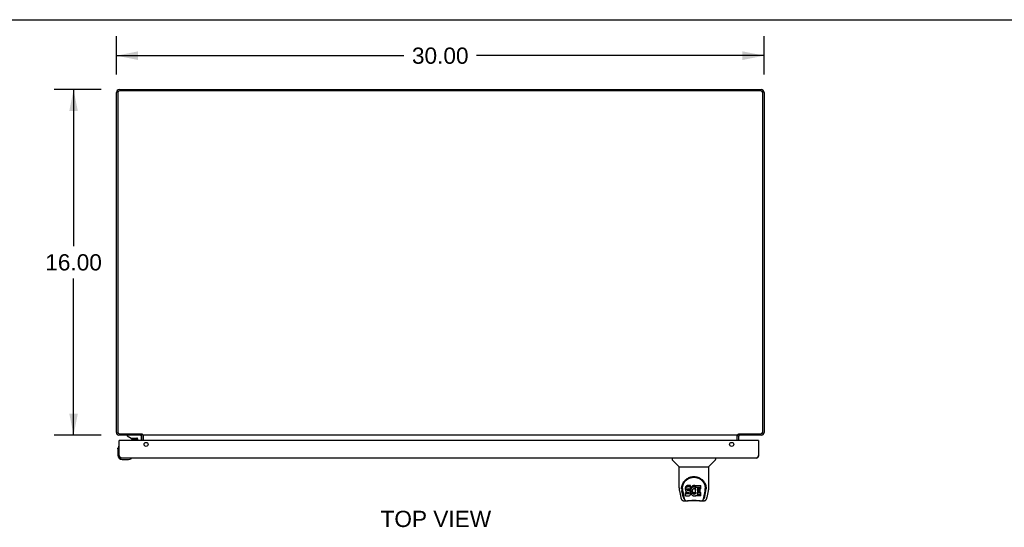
# Model space of a CAD drawing. Header units: inches. Extents: x 0 to 170, y 0 to 110.
# Tile 8 of 10: x 39 to 85, y 86 to 110. Entities that reach past the tile are written whole.
import ezdxf

# ---------------------------------------------------------------- set-up
doc = ezdxf.new("R2010")
doc.units = ezdxf.units.IN
doc.header["$LTSCALE"] = 9.35
doc.header["$MEASUREMENT"] = 0
doc.layers.get('0').update_dxf_attribs({"linetype": 'CONTINUOUS'})
doc.layers.add('02___PRT_ALL_AXES', color=7, linetype='CONTINUOUS')
doc.layers.add('DIMENSIONS', color=7, linetype='CONTINUOUS')
doc.styles.get("Standard").update_dxf_attribs({"font": 'arial.ttf'})
doc.dimstyles.new('DIMSTYLE_1', dxfattribs={"dimtxt": 0.75, "dimasz": 1, "dimexe": 0.09, "dimexo": 0.07, "dimgap": 0.0375, "dimtad": 0, "dimtih": 1, "dimtoh": 1, "dimzin": 4, "dimdsep": 46, "dimtxsty": 'Standard', "dimblk": '_FILLED', "dimblk1": '_FILLED', "dimblk2": '_FILLED', "dimcen": 0.09, "dimazin": 1, "dimtfac": 1, "dimtofl": 0, "dimtmove": 0, "dimatfit": 3, "dimldrblk": '_FILLED', "dimfxl": 0, "dimtolj": 1, "dimtzin": 4, "dimarcsym": 0})

# ---------------------------------------------------------------- blocks, each defined once
blk = doc.blocks.new('_FILLED')
at = {"color": 0, "linetype": 'ByBlock'}
blk.add_solid([(0, 0), (-1, 0.2), (-1, -0.2)], dxfattribs=at)
blk = doc.blocks.new('*D1')
at = {"layer": 'DIMENSIONS', "color": 2, "linetype": 'Continuous'}
for p, q in [((43.87, 107.466), (43.87, 109.235)), ((73.87, 107.466), (73.87, 109.235)), ((43.87, 108.335), (57.184, 108.335)), ((73.87, 108.335), (60.555, 108.335))]:
    blk.add_line(p, q, dxfattribs=at)
at = {"layer": 'DIMENSIONS', "color": 2, "linetype": 'Continuous', "rotation": 180}
blk.add_blockref('_FILLED', (43.87, 108.335), dxfattribs=at)
at = {"layer": 'DIMENSIONS', "color": 2, "linetype": 'Continuous'}
blk.add_blockref('_FILLED', (73.87, 108.335), dxfattribs=at)
at = {"layer": 'DIMENSIONS', "color": 2, "linetype": 'Continuous', "insert": (58.87, 108.71), "char_height": 0.75, "width": 2.62082, "attachment_point": 2, "line_spacing_factor": 0.9}
blk.add_mtext('30.00', dxfattribs=at)
blk = doc.blocks.new('*D3')
at = {"layer": 'DIMENSIONS', "color": 2, "linetype": 'Continuous'}
for p, q in [((43.17, 106.766), (40.984, 106.766)), ((41.884, 106.766), (41.884, 99.516)), ((41.884, 90.766), (41.884, 98.016)), ((43.17, 90.766), (40.984, 90.766))]:
    blk.add_line(p, q, dxfattribs=at)
for p, rotation in [((41.884, 106.766), 90), ((41.884, 90.766), 270)]:
    blk.add_blockref('_FILLED', p, dxfattribs=dict(at, rotation=rotation))
at = {"layer": 'DIMENSIONS', "color": 2, "linetype": 'Continuous', "insert": (41.884, 99.141), "char_height": 0.75, "width": 2.62082, "attachment_point": 2, "line_spacing_factor": 0.9}
blk.add_mtext('16.00', dxfattribs=at)

msp = doc.modelspace()

# ---------------------------------------------------------------- linework, layer by layer
at = {"color": 7, "linetype": 'Continuous'}
for p, q in [((0, 110), (170, 110)), ((45.045, 90.829), (45.045, 90.766)), ((45.062, 90.815), (45.045, 90.789)), ((72.678, 90.815), (72.695, 90.789)), ((72.695, 90.829), (72.695, 90.766)), ((44.01, 90.523), (43.995, 90.523)), ((44.369, 90.766), (44.369, 90.727)), ((44.369, 90.727), (44.545, 90.628)), ((44.545, 90.628), (44.822, 90.628)), ((44.703, 90.563), (44.633, 90.563)), ((44.703, 90.563), (44.704, 90.563)), ((44.704, 90.563), (44.773, 90.563)), ((44.853, 90.597), (44.853, 90.523)), ((45.038, 90.523), (45.038, 90.687)), ((45.12, 90.523), (45.12, 90.724)), ((72.62, 90.523), (72.62, 90.724)), ((73.605, 90.523), (73.62, 90.523)), ((43.935, 90.127), (43.938, 90.165)), ((43.935, 90.127), (43.935, 89.838)), ((43.981, 90.263), (43.981, 90.263)), ((44.135, 89.638), (44.424, 89.638)), ((44.553, 89.683), (44.557, 89.684)), ((44.557, 89.684), (44.558, 89.684)), ((69.616, 89.698), (69.616, 89.636)), ((69.925, 89.31), (69.627, 89.608)), ((71.315, 89.31), (71.612, 89.608)), ((71.624, 89.698), (71.624, 89.636)), ((69.931, 89.304), (71.309, 89.304)), ((69.931, 88.332), (69.931, 89.304)), ((71.309, 88.333), (71.309, 89.304)), ((69.946, 88.189), (70.011, 87.884)), ((70.056, 88.364), (70.055, 88.3)), ((70.118, 87.912), (70.065, 88.182)), ((70.093, 88.291), (70.093, 88.267)), ((70.102, 88.17), (70.159, 87.877)), ((70.235, 88.336), (70.234, 88.312)), ((70.234, 88.246), (70.234, 88.312)), ((70.235, 88.269), (70.234, 88.246)), ((70.234, 88.246), (70.234, 88.222)), ((70.234, 88.222), (70.238, 88.198)), ((70.241, 88.359), (70.235, 88.336)), ((70.235, 88.269), (70.235, 88.336)), ((70.241, 88.293), (70.235, 88.269)), ((70.236, 87.96), (70.236, 88.101)), ((70.238, 88.198), (70.247, 88.176)), ((70.25, 88.382), (70.241, 88.359)), ((70.241, 88.293), (70.241, 88.359)), ((70.25, 88.315), (70.241, 88.293)), ((70.3, 88.106), (70.241, 88.106)), ((70.241, 88.039), (70.241, 88.106)), ((70.3, 88.04), (70.241, 88.039)), ((70.247, 88.176), (70.26, 88.156)), ((70.264, 88.402), (70.25, 88.382)), ((70.25, 88.315), (70.25, 88.382)), ((70.264, 88.335), (70.25, 88.315)), ((70.26, 88.156), (70.276, 88.138)), ((70.272, 88.41), (70.264, 88.402)), ((70.264, 88.335), (70.264, 88.402)), ((70.272, 88.343), (70.264, 88.335)), ((70.282, 88.416), (70.272, 88.41)), ((70.272, 88.343), (70.272, 88.41)), ((70.282, 88.349), (70.272, 88.343)), ((70.276, 88.138), (70.296, 88.125)), ((70.303, 88.426), (70.282, 88.416)), ((70.282, 88.349), (70.282, 88.416)), ((70.303, 88.359), (70.282, 88.349)), ((70.296, 88.125), (70.307, 88.121)), ((70.361, 88.107), (70.3, 88.106)), ((70.3, 88.04), (70.3, 88.106)), ((70.361, 88.04), (70.3, 88.04)), ((70.327, 88.433), (70.303, 88.426)), ((70.303, 88.359), (70.303, 88.426)), ((70.327, 88.366), (70.303, 88.359)), ((70.305, 88.249), (70.307, 88.264)), ((70.305, 88.226), (70.305, 88.249)), ((70.305, 88.234), (70.305, 88.249)), ((70.305, 88.226), (70.305, 88.234)), ((70.308, 88.219), (70.305, 88.226)), ((70.307, 88.264), (70.311, 88.271)), ((70.307, 88.121), (70.319, 88.119)), ((70.308, 88.219), (70.308, 88.264)), ((70.312, 88.213), (70.308, 88.219)), ((70.311, 88.271), (70.316, 88.275)), ((70.312, 88.213), (70.312, 88.272)), ((70.318, 88.209), (70.312, 88.213)), ((70.316, 88.275), (70.331, 88.28)), ((70.318, 88.275), (70.318, 88.276)), ((70.333, 88.271), (70.318, 88.275)), ((70.318, 88.209), (70.318, 88.275)), ((70.333, 88.205), (70.318, 88.209)), ((70.319, 88.119), (70.366, 88.119)), ((70.466, 88.433), (70.327, 88.433)), ((70.327, 88.366), (70.327, 88.433)), ((70.466, 88.366), (70.327, 88.366)), ((70.331, 88.28), (70.346, 88.281)), ((70.357, 88.272), (70.333, 88.271)), ((70.333, 88.205), (70.333, 88.271)), ((70.357, 88.205), (70.333, 88.205)), ((70.346, 88.281), (70.458, 88.281)), ((70.381, 88.271), (70.357, 88.272)), ((70.357, 88.205), (70.357, 88.272)), ((70.381, 88.204), (70.357, 88.205)), ((70.376, 88.108), (70.361, 88.107)), ((70.361, 88.04), (70.361, 88.107)), ((70.376, 88.041), (70.361, 88.04)), ((70.366, 88.119), (70.374, 88.118)), ((70.374, 88.118), (70.381, 88.115)), ((70.382, 88.111), (70.376, 88.108)), ((70.376, 88.041), (70.376, 88.108)), ((70.382, 88.044), (70.376, 88.041)), ((70.404, 88.266), (70.381, 88.271)), ((70.381, 88.204), (70.381, 88.271)), ((70.404, 88.199), (70.381, 88.204)), ((70.381, 88.115), (70.387, 88.111)), ((70.384, 88.113), (70.382, 88.111)), ((70.382, 88.044), (70.382, 88.111)), ((70.388, 88.05), (70.382, 88.044)), ((70.387, 88.111), (70.392, 88.105)), ((70.388, 88.05), (70.388, 88.109)), ((70.397, 88.062), (70.388, 88.05)), ((70.392, 88.105), (70.398, 88.091)), ((70.397, 88.062), (70.397, 88.093)), ((70.4, 88.069), (70.397, 88.062)), ((70.398, 88.091), (70.401, 88.076)), ((70.4, 88.069), (70.4, 88.081)), ((70.401, 88.076), (70.4, 88.069)), ((70.415, 88.261), (70.404, 88.266)), ((70.404, 88.199), (70.404, 88.266)), ((70.415, 88.194), (70.404, 88.199)), ((70.425, 88.254), (70.415, 88.261)), ((70.415, 88.194), (70.415, 88.261)), ((70.425, 88.187), (70.415, 88.194)), ((70.442, 88.237), (70.425, 88.254)), ((70.425, 88.187), (70.425, 88.254)), ((70.442, 88.171), (70.425, 88.187)), ((70.455, 88.217), (70.442, 88.237)), ((70.442, 88.171), (70.442, 88.237)), ((70.455, 88.151), (70.442, 88.171)), ((70.465, 88.195), (70.455, 88.217)), ((70.455, 88.151), (70.455, 88.217)), ((70.465, 88.128), (70.455, 88.151)), ((70.457, 88.012), (70.466, 88.034)), ((70.458, 88.281), (70.464, 88.282)), ((70.464, 88.282), (70.466, 88.287)), ((70.466, 88.191), (70.465, 88.195)), ((70.465, 88.128), (70.465, 88.195)), ((70.471, 88.105), (70.465, 88.128)), ((70.468, 88.39), (70.466, 88.433)), ((70.466, 88.366), (70.466, 88.433)), ((70.468, 88.323), (70.466, 88.366)), ((70.466, 88.287), (70.467, 88.3)), ((70.47, 88.269), (70.466, 88.225)), ((70.466, 88.158), (70.466, 88.225)), ((70.47, 88.202), (70.466, 88.158)), ((70.466, 88.158), (70.467, 88.136)), ((70.466, 88.034), (70.472, 88.057)), ((70.467, 88.3), (70.468, 88.323)), ((70.467, 88.136), (70.47, 88.114)), ((70.468, 88.323), (70.468, 88.39)), ((70.475, 88.291), (70.47, 88.269)), ((70.47, 88.202), (70.47, 88.269)), ((70.475, 88.224), (70.47, 88.202)), ((70.47, 88.114), (70.474, 88.092)), ((70.474, 88.081), (70.471, 88.105)), ((70.472, 88.057), (70.474, 88.081)), ((70.474, 88.081), (70.474, 88.096)), ((70.474, 88.092), (70.481, 88.071)), ((70.481, 88.312), (70.475, 88.291)), ((70.475, 88.224), (70.475, 88.291)), ((70.481, 88.246), (70.475, 88.224)), ((70.489, 88.333), (70.481, 88.312)), ((70.481, 88.246), (70.481, 88.312)), ((70.489, 88.266), (70.481, 88.246)), ((70.481, 88.071), (70.503, 88.031)), ((70.5, 88.353), (70.489, 88.333)), ((70.489, 88.266), (70.489, 88.333)), ((70.5, 88.286), (70.489, 88.266)), ((70.513, 88.371), (70.5, 88.353)), ((70.5, 88.286), (70.5, 88.353)), ((70.513, 88.304), (70.5, 88.286)), ((70.503, 88.031), (70.515, 88.013)), ((70.528, 88.388), (70.513, 88.371)), ((70.513, 88.304), (70.513, 88.371)), ((70.528, 88.321), (70.513, 88.304)), ((70.544, 88.403), (70.528, 88.388)), ((70.528, 88.321), (70.528, 88.388)), ((70.544, 88.336), (70.528, 88.321)), ((70.536, 88.174), (70.535, 88.147)), ((70.535, 88.147), (70.537, 88.133)), ((70.539, 88.2), (70.536, 88.174)), ((70.537, 88.133), (70.537, 88.174)), ((70.537, 88.133), (70.54, 88.121)), ((70.538, 88.193), (70.54, 88.187)), ((70.543, 88.213), (70.539, 88.2)), ((70.54, 88.187), (70.55, 88.163)), ((70.54, 88.121), (70.54, 88.187)), ((70.54, 88.121), (70.55, 88.096)), ((70.549, 88.225), (70.543, 88.213)), ((70.562, 88.416), (70.544, 88.403)), ((70.544, 88.336), (70.544, 88.403)), ((70.562, 88.349), (70.544, 88.336)), ((70.563, 88.248), (70.549, 88.225)), ((70.55, 88.163), (70.563, 88.14)), ((70.55, 88.096), (70.55, 88.163)), ((70.55, 88.096), (70.563, 88.073)), ((70.583, 88.425), (70.562, 88.416)), ((70.562, 88.349), (70.562, 88.416)), ((70.583, 88.358), (70.562, 88.349)), ((70.571, 88.258), (70.563, 88.248)), ((70.563, 88.14), (70.572, 88.129)), ((70.563, 88.073), (70.563, 88.14)), ((70.563, 88.073), (70.572, 88.063)), ((70.582, 88.266), (70.571, 88.258)), ((70.572, 88.129), (70.582, 88.121)), ((70.572, 88.063), (70.572, 88.129)), ((70.572, 88.063), (70.582, 88.054)), ((70.607, 88.276), (70.582, 88.266)), ((70.582, 88.121), (70.593, 88.113)), ((70.582, 88.054), (70.582, 88.121)), ((70.582, 88.054), (70.593, 88.046)), ((70.604, 88.429), (70.583, 88.425)), ((70.583, 88.358), (70.583, 88.425)), ((70.604, 88.363), (70.583, 88.358)), ((70.593, 88.113), (70.606, 88.108)), ((70.593, 88.046), (70.593, 88.113)), ((70.593, 88.046), (70.606, 88.042)), ((70.626, 88.432), (70.604, 88.429)), ((70.604, 88.363), (70.604, 88.429)), ((70.626, 88.365), (70.604, 88.363)), ((70.606, 88.108), (70.619, 88.106)), ((70.606, 88.042), (70.606, 88.108)), ((70.606, 88.042), (70.619, 88.039)), ((70.62, 88.28), (70.607, 88.276)), ((70.619, 88.106), (70.632, 88.106)), ((70.619, 88.039), (70.619, 88.106)), ((70.619, 88.039), (70.632, 88.039)), ((70.633, 88.28), (70.62, 88.28)), ((70.626, 88.432), (70.649, 88.431)), ((70.626, 88.365), (70.626, 88.432)), ((70.649, 88.364), (70.626, 88.365)), ((70.632, 88.106), (70.645, 88.107)), ((70.632, 88.039), (70.632, 88.106)), ((70.632, 88.039), (70.645, 88.041)), ((70.646, 88.276), (70.633, 88.28)), ((70.645, 88.107), (70.658, 88.112)), ((70.645, 88.041), (70.645, 88.107)), ((70.645, 88.041), (70.658, 88.045)), ((70.659, 88.271), (70.646, 88.276)), ((70.66, 88.43), (70.649, 88.431)), ((70.649, 88.364), (70.649, 88.431)), ((70.66, 88.363), (70.649, 88.364)), ((70.658, 88.112), (70.67, 88.117)), ((70.658, 88.045), (70.658, 88.112)), ((70.658, 88.045), (70.67, 88.05)), ((70.671, 88.426), (70.66, 88.43)), ((70.66, 88.363), (70.66, 88.43)), ((70.671, 88.359), (70.66, 88.363)), ((70.691, 88.342), (70.665, 88.274)), ((70.67, 88.117), (70.681, 88.124)), ((70.67, 88.05), (70.67, 88.117)), ((70.67, 88.05), (70.681, 88.058)), ((70.689, 88.414), (70.671, 88.426)), ((70.671, 88.359), (70.671, 88.426)), ((70.689, 88.347), (70.671, 88.359)), ((70.681, 88.124), (70.681, 88.058)), ((70.688, 88.123), (70.7, 88.106)), ((70.688, 88.057), (70.7, 88.039)), ((70.689, 88.414), (70.689, 88.347)), ((70.691, 88.411), (70.691, 88.344)), ((70.7, 88.431), (70.936, 88.431)), ((70.7, 88.039), (70.7, 88.431)), ((70.7, 88.364), (70.936, 88.364)), ((70.77, 88.276), (70.77, 88.209)), ((70.771, 88.118), (70.771, 88.04)), ((70.936, 88.281), (70.774, 88.281)), ((70.774, 88.271), (70.905, 88.271)), ((70.774, 88.205), (70.905, 88.205)), ((70.905, 88.122), (70.775, 88.122)), ((70.775, 88.103), (70.937, 88.103)), ((70.775, 88.036), (70.937, 88.036)), ((70.91, 88.127), (70.91, 88.267)), ((70.941, 88.285), (70.941, 88.427)), ((70.941, 87.959), (70.941, 88.098)), ((71.08, 87.877), (71.137, 88.166)), ((71.121, 87.912), (71.174, 88.182)), ((71.137, 88.167), (71.138, 88.17)), ((71.184, 88.364), (71.185, 88.3)), ((71.19, 88.29), (71.19, 88.29)), ((71.191, 88.277), (71.191, 88.278)), ((71.229, 87.884), (71.294, 88.189)), ((70.011, 87.884), (70.011, 87.884)), ((70.135, 87.73), (70.336, 87.73)), ((70.177, 87.808), (70.17, 87.808)), ((70.175, 87.813), (70.179, 87.803)), ((70.179, 87.802), (70.179, 87.803)), ((70.222, 87.73), (70.215, 87.73)), ((70.222, 87.73), (70.22, 87.73)), ((70.241, 87.955), (70.385, 87.955)), ((70.913, 87.718), (70.326, 87.718)), ((70.385, 87.955), (70.397, 87.956)), ((70.397, 87.956), (70.408, 87.96)), ((70.408, 87.96), (70.428, 87.974)), ((70.428, 87.974), (70.445, 87.991)), ((70.445, 87.991), (70.452, 88.001)), ((70.452, 88.001), (70.457, 88.012)), ((70.515, 88.013), (70.53, 87.996)), ((70.53, 87.996), (70.547, 87.981)), ((70.547, 87.981), (70.564, 87.968)), ((70.564, 87.968), (70.574, 87.962)), ((70.574, 87.962), (70.585, 87.959)), ((70.585, 87.959), (70.606, 87.953)), ((70.606, 87.953), (70.628, 87.951)), ((70.628, 87.951), (70.65, 87.954)), ((70.65, 87.954), (70.672, 87.961)), ((70.672, 87.961), (70.691, 87.972)), ((70.701, 87.972), (70.691, 87.972)), ((70.691, 87.972), (70.691, 87.972)), ((70.701, 87.959), (70.701, 87.972)), ((70.937, 87.955), (70.706, 87.955)), ((70.903, 87.73), (71.105, 87.73)), ((71.019, 87.73), (71.018, 87.73)), ((71.06, 87.802), (71.061, 87.803)), ((71.061, 87.803), (71.064, 87.813)), ((71.07, 87.808), (71.063, 87.808))]:
    msp.add_line(p, q, dxfattribs=at)
at = {"color": 3, "linetype": 'Continuous'}
for p, q in [((44.006, 106.766), (73.734, 106.766)), ((43.87, 90.883), (43.87, 106.63)), ((43.933, 106.623), (43.933, 90.909)), ((73.727, 106.703), (44.013, 106.703)), ((73.807, 90.909), (73.807, 106.623)), ((73.87, 106.63), (73.87, 90.883)), ((44.013, 90.829), (45.047, 90.829)), ((45.049, 90.827), (45.047, 90.829)), ((45.051, 90.825), (45.049, 90.827)), ((45.054, 90.822), (45.051, 90.825)), ((45.072, 90.766), (45.072, 90.804)), ((72.668, 90.766), (72.668, 90.804)), ((72.678, 90.815), (72.681, 90.817)), ((72.681, 90.817), (72.686, 90.822)), ((72.686, 90.822), (72.689, 90.825)), ((72.689, 90.825), (72.691, 90.827)), ((72.691, 90.827), (72.693, 90.829)), ((72.693, 90.829), (73.727, 90.829)), ((45.045, 90.766), (43.987, 90.766)), ((43.995, 89.815), (43.995, 90.523)), ((73.605, 90.523), (44.01, 90.523)), ((45.045, 90.523), (45.045, 90.724)), ((72.668, 90.766), (45.072, 90.766)), ((45.122, 90.523), (45.122, 90.759)), ((72.618, 90.523), (72.618, 90.759)), ((73.753, 90.766), (72.695, 90.766)), ((72.695, 90.523), (72.695, 90.724)), ((73.62, 90.523), (73.62, 89.815)), ((44.008, 89.794), (44.004, 89.801)), ((44.013, 89.787), (44.008, 89.794)), ((44.017, 89.78), (44.013, 89.787)), ((73.503, 89.698), (44.112, 89.698)), ((73.609, 89.797), (73.604, 89.791)), ((73.613, 89.804), (73.609, 89.797)), ((73.62, 89.815), (73.613, 89.804))]:
    msp.add_line(p, q, dxfattribs=at)
for points in [[(45.072, 90.804), (45.07, 90.805), (45.069, 90.807), (45.068, 90.808), (45.067, 90.81), (45.065, 90.811), (45.064, 90.812), (45.063, 90.814), (45.061, 90.815), (45.06, 90.816), (45.054, 90.822)], [(72.668, 90.804), (72.669, 90.805), (72.67, 90.807), (72.672, 90.808), (72.673, 90.81), (72.674, 90.811), (72.676, 90.812), (72.677, 90.814), (72.678, 90.815)], [(45.026, 90.759), (45.026, 90.759), (45.027, 90.759), (45.028, 90.759), (45.029, 90.759), (45.03, 90.759), (45.031, 90.76), (45.032, 90.761), (45.034, 90.761), (45.036, 90.763)], [(45.036, 90.763), (45.038, 90.764), (45.039, 90.765), (45.041, 90.765), (45.042, 90.766), (45.044, 90.766), (45.045, 90.766)], [(45.115, 90.759), (45.113, 90.76), (45.112, 90.761), (45.111, 90.761), (45.109, 90.762), (45.108, 90.763), (45.107, 90.763), (45.105, 90.764), (45.104, 90.765)], [(45.122, 90.759), (45.121, 90.759), (45.12, 90.759), (45.119, 90.759), (45.117, 90.759), (45.116, 90.759), (45.115, 90.759)], [(72.618, 90.759), (72.619, 90.759), (72.62, 90.759), (72.621, 90.759), (72.622, 90.759), (72.624, 90.759), (72.625, 90.759)], [(72.625, 90.759), (72.626, 90.76), (72.628, 90.761), (72.629, 90.761), (72.63, 90.762), (72.632, 90.763), (72.633, 90.763), (72.634, 90.764), (72.636, 90.765)], [(72.706, 90.761), (72.703, 90.763), (72.702, 90.764), (72.7, 90.765), (72.699, 90.765), (72.697, 90.766), (72.696, 90.766), (72.695, 90.766)], [(72.714, 90.759), (72.713, 90.759), (72.713, 90.759), (72.712, 90.759), (72.711, 90.759), (72.71, 90.759), (72.709, 90.76), (72.707, 90.761), (72.706, 90.761)], [(44.004, 89.801), (43.997, 89.812), (43.995, 89.815)], [(44.112, 89.698), (44.11, 89.698), (44.107, 89.698), (44.105, 89.699), (44.103, 89.699), (44.101, 89.699), (44.098, 89.7), (44.096, 89.701), (44.094, 89.701), (44.092, 89.702), (44.089, 89.703), (44.087, 89.704), (44.085, 89.706), (44.083, 89.707), (44.08, 89.708), (44.078, 89.71), (44.076, 89.711), (44.074, 89.713), (44.071, 89.715), (44.069, 89.717), (44.067, 89.719), (44.065, 89.721), (44.062, 89.723), (44.06, 89.725), (44.058, 89.728), (44.056, 89.73), (44.053, 89.732), (44.051, 89.735), (44.049, 89.737), (44.047, 89.74), (44.044, 89.743), (44.042, 89.746), (44.04, 89.749), (44.038, 89.752), (44.035, 89.755), (44.033, 89.758), (44.031, 89.761), (44.029, 89.764), (44.026, 89.767), (44.024, 89.77), (44.022, 89.774), (44.02, 89.777), (44.017, 89.78)], [(73.604, 89.791), (73.6, 89.784), (73.597, 89.78), (73.595, 89.777), (73.593, 89.774), (73.591, 89.77), (73.588, 89.767), (73.586, 89.764), (73.584, 89.761), (73.582, 89.758), (73.579, 89.755), (73.577, 89.752), (73.575, 89.749), (73.573, 89.746), (73.57, 89.743), (73.568, 89.74), (73.566, 89.737), (73.564, 89.735), (73.561, 89.732), (73.559, 89.73), (73.557, 89.728), (73.555, 89.725), (73.552, 89.723), (73.55, 89.721), (73.548, 89.719), (73.546, 89.717), (73.543, 89.715), (73.541, 89.713), (73.539, 89.711), (73.537, 89.71), (73.534, 89.708), (73.532, 89.707), (73.53, 89.706), (73.528, 89.704), (73.525, 89.703), (73.523, 89.702), (73.521, 89.701), (73.519, 89.701), (73.516, 89.7), (73.514, 89.699), (73.512, 89.699), (73.51, 89.699), (73.507, 89.698), (73.505, 89.698), (73.503, 89.698)]]:
    msp.add_lwpolyline(points, dxfattribs=at)
at = {"color": 7, "linetype": 'Continuous'}
for points in [[(43.981, 90.263), (43.981, 90.261), (43.981, 90.26), (43.98, 90.256)], [(44.558, 89.684), (44.559, 89.685), (44.56, 89.685)], [(70.049, 88.29), (70.052, 88.333), (70.059, 88.385), (70.071, 88.434), (70.086, 88.48), (70.105, 88.523), (70.126, 88.564), (70.15, 88.602), (70.178, 88.638), (70.207, 88.672), (70.239, 88.703), (70.273, 88.731), (70.31, 88.757), (70.349, 88.78), (70.39, 88.8), (70.433, 88.817), (70.478, 88.83), (70.524, 88.84), (70.57, 88.846), (70.618, 88.848), (70.665, 88.846), (70.712, 88.841), (70.758, 88.831), (70.803, 88.818), (70.846, 88.802), (70.887, 88.782), (70.926, 88.759), (70.963, 88.734), (70.997, 88.706), (71.03, 88.675), (71.059, 88.642), (71.087, 88.606), (71.111, 88.568), (71.133, 88.527), (71.152, 88.484), (71.167, 88.438), (71.179, 88.39), (71.187, 88.338), (71.19, 88.29)], [(70.093, 88.291), (70.093, 88.311), (70.095, 88.335), (70.097, 88.359), (70.101, 88.383), (70.106, 88.406), (70.111, 88.429), (70.118, 88.452), (70.126, 88.474), (70.135, 88.496), (70.144, 88.517), (70.154, 88.537), (70.165, 88.557), (70.177, 88.576), (70.189, 88.594), (70.202, 88.611), (70.215, 88.628), (70.228, 88.643), (70.242, 88.658), (70.257, 88.673), (70.271, 88.686), (70.286, 88.699), (70.302, 88.711), (70.317, 88.722), (70.333, 88.733), (70.348, 88.742), (70.364, 88.751), (70.38, 88.76)], [(70.38, 88.76), (70.396, 88.768), (70.412, 88.775), (70.428, 88.781), (70.444, 88.787), (70.46, 88.793), (70.476, 88.797), (70.492, 88.802), (70.508, 88.805), (70.523, 88.809), (70.539, 88.811), (70.555, 88.814), (70.571, 88.815), (70.587, 88.817), (70.603, 88.817), (70.619, 88.818), (70.635, 88.817), (70.651, 88.817), (70.667, 88.815), (70.683, 88.814), (70.699, 88.812), (70.715, 88.809), (70.731, 88.806), (70.747, 88.802), (70.763, 88.798), (70.779, 88.793), (70.795, 88.788), (70.811, 88.782), (70.827, 88.775), (70.843, 88.768)], [(70.843, 88.768), (70.859, 88.76), (70.875, 88.752), (70.89, 88.743), (70.906, 88.733), (70.922, 88.723), (70.937, 88.711), (70.952, 88.699), (70.967, 88.687), (70.982, 88.673), (70.996, 88.659), (71.011, 88.644), (71.024, 88.628), (71.038, 88.612), (71.05, 88.594), (71.063, 88.576), (71.074, 88.557), (71.085, 88.538), (71.095, 88.517), (71.105, 88.496), (71.113, 88.475), (71.121, 88.453), (71.128, 88.43), (71.134, 88.407), (71.138, 88.383), (71.142, 88.359), (71.145, 88.335), (71.146, 88.311), (71.147, 88.291)], [(69.931, 88.332), (69.931, 88.306), (69.934, 88.263), (69.94, 88.221), (69.946, 88.189)], [(70.049, 88.277), (70.049, 88.282), (70.049, 88.29)], [(70.093, 88.267), (70.093, 88.251), (70.095, 88.223), (70.098, 88.195), (70.102, 88.17)], [(70.241, 88.106), (70.24, 88.106), (70.24, 88.106), (70.239, 88.106), (70.239, 88.106), (70.239, 88.105), (70.238, 88.105), (70.238, 88.105), (70.237, 88.104), (70.237, 88.104), (70.237, 88.104), (70.237, 88.103), (70.236, 88.103), (70.236, 88.102), (70.236, 88.101)], [(70.241, 88.039), (70.24, 88.039), (70.24, 88.039), (70.239, 88.039), (70.239, 88.039), (70.239, 88.038), (70.238, 88.038), (70.238, 88.038), (70.237, 88.038), (70.237, 88.037), (70.237, 88.037), (70.237, 88.036), (70.236, 88.036), (70.236, 88.035), (70.236, 88.035)], [(71.138, 88.17), (71.138, 88.173), (71.139, 88.177), (71.139, 88.179), (71.14, 88.182), (71.14, 88.186), (71.141, 88.189), (71.141, 88.192), (71.142, 88.196), (71.142, 88.199), (71.143, 88.203), (71.143, 88.207), (71.144, 88.211), (71.144, 88.215), (71.144, 88.219), (71.145, 88.223), (71.145, 88.227), (71.145, 88.232), (71.146, 88.236), (71.146, 88.241), (71.146, 88.245), (71.146, 88.25), (71.147, 88.255), (71.147, 88.26), (71.147, 88.265), (71.147, 88.291)], [(71.19, 88.29), (71.191, 88.283), (71.191, 88.278)], [(71.294, 88.189), (71.3, 88.221), (71.305, 88.263), (71.308, 88.305), (71.309, 88.333)], [(70.011, 87.884), (70.014, 87.869), (70.02, 87.848), (70.026, 87.83), (70.032, 87.813), (70.039, 87.798), (70.046, 87.785), (70.054, 87.773), (70.064, 87.762), (70.075, 87.752), (70.087, 87.743), (70.101, 87.736), (70.116, 87.732), (70.131, 87.73), (70.135, 87.73)], [(70.159, 87.877), (70.162, 87.865), (70.165, 87.851), (70.168, 87.838), (70.172, 87.825), (70.175, 87.813)], [(70.179, 87.802), (70.184, 87.79), (70.191, 87.777), (70.197, 87.766), (70.204, 87.757), (70.211, 87.749), (70.219, 87.742), (70.228, 87.737), (70.238, 87.732), (70.248, 87.73), (70.256, 87.73)], [(70.336, 87.73), (70.357, 87.73), (70.379, 87.732), (70.402, 87.734), (70.427, 87.737), (70.453, 87.739), (70.479, 87.742), (70.507, 87.745), (70.535, 87.747), (70.564, 87.749), (70.593, 87.75), (70.622, 87.75), (70.651, 87.75), (70.681, 87.749), (70.709, 87.747), (70.737, 87.745), (70.764, 87.742), (70.79, 87.739), (70.815, 87.736), (70.839, 87.734), (70.862, 87.732), (70.883, 87.73), (70.903, 87.73)], [(70.336, 87.73), (70.358, 87.73), (70.385, 87.732), (70.413, 87.734), (70.441, 87.737), (70.47, 87.74), (70.499, 87.743), (70.528, 87.745), (70.558, 87.747), (70.589, 87.748), (70.619, 87.749), (70.65, 87.748), (70.68, 87.747), (70.71, 87.745), (70.74, 87.743), (70.769, 87.74), (70.798, 87.737), (70.827, 87.734), (70.854, 87.732), (70.881, 87.73), (70.903, 87.73)], [(70.984, 87.73), (70.992, 87.73), (71.002, 87.732), (71.011, 87.737), (71.02, 87.742), (71.029, 87.749), (71.036, 87.757), (71.043, 87.766), (71.049, 87.777), (71.055, 87.79), (71.06, 87.802)], [(71.064, 87.813), (71.068, 87.825), (71.072, 87.838), (71.075, 87.851), (71.078, 87.865), (71.08, 87.877)], [(71.105, 87.73), (71.119, 87.731), (71.132, 87.734), (71.145, 87.739), (71.157, 87.746), (71.167, 87.754), (71.177, 87.763), (71.185, 87.772), (71.192, 87.783), (71.199, 87.795), (71.205, 87.807), (71.211, 87.821), (71.216, 87.836), (71.221, 87.853), (71.226, 87.872), (71.229, 87.884)]]:
    msp.add_lwpolyline(points, dxfattribs=at)
at = {"color": 3, "linetype": 'Continuous'}
for centre in [(45.245, 90.335), (72.37, 90.335)]:
    msp.add_circle(centre, 0.094, dxfattribs=at)
for centre, radius, start, end in [((44.006, 106.63), 0.136, 90, 180), ((73.734, 106.63), 0.136, 0, 90), ((44.013, 106.623), 0.08, 90, 180), ((73.727, 106.623), 0.08, 0, 90), ((43.987, 90.883), 0.117, 180, 270), ((44.013, 90.909), 0.08, 180, 270), ((73.727, 90.909), 0.08, 270, 360), ((73.753, 90.883), 0.117, 270, 360), ((44.01, 90.508), 0.015, 90, 180), ((45.003, 90.724), 0.042, 0, 90), ((72.737, 90.724), 0.042, 90, 180), ((73.605, 90.508), 0.015, 0, 90), ((44.112, 89.815), 0.117, 180, 270), ((73.503, 89.815), 0.117, 270, 360)]:
    msp.add_arc(centre, radius, start, end, dxfattribs=at)
at = {"color": 7, "linetype": 'Continuous'}
for centre, radius, start, end in [((44.633, 90.653), 0.09, 196.1411, 270), ((44.773, 90.653), 0.09, 270, 329.6323), ((44.822, 90.597), 0.031, 0, 90), ((44.959, 90.687), 0.079, 0, 90), ((45.003, 90.724), 0.117, 0, 17.706), ((72.737, 90.724), 0.117, 162.294, 180), ((44.185, 90.127), 0.25, 149.1101, 180), ((43.983, 90.248), 0.015, 96.3796, 149.1101), ((43.98, 90.248), 0.015, 0, 83.6204), ((44.135, 89.838), 0.2, 180, 270), ((44.424, 89.888), 0.25, 270, 300.8899), ((44.545, 89.683), 0.015, 6.3796, 90), ((44.545, 89.686), 0.015, 300.8899, 353.6204), ((69.655, 89.636), 0.0394, 180, 225), ((71.584, 89.636), 0.0394, 315, 360), ((69.939, 89.324), 0.0197, 225, 270), ((71.301, 89.324), 0.0197, 270, 315), ((70.326, 87.737), 0.0197, 203.607, 270), ((70.913, 87.737), 0.0197, 270, 336.393)]:
    msp.add_arc(centre, radius, start, end, dxfattribs=at)
for centre, major_axis, ratio, start_param, end_param in [((70.62, 88.291), (0, 0.565), 0.999848, 1.129542, 1.76365), ((70.62, 88.291), (0, 0.565), 0.999848, 4.519536, 5.157611), ((70.66, 88.276), (0, 0.00448), 1, -3.557718, -1.937287), ((70.684, 88.121), (0, 0.00448), 1, 0, 0.651783), ((70.684, 88.054), (0.00448, 0), 1, 0.594971, 2.222579), ((70.684, 88.121), (0.00448, 0), 1, 0.594971, 1.570796), ((70.687, 88.411), (0, 0.00448), 1, -1.566905, -0.665444), ((70.687, 88.344), (0, 0.00448), 1, 4.345898, 5.617742), ((70.774, 88.276), (0, 0.00448), 1, 0, 1.570796), ((70.774, 88.276), (0, 0.00448), 1, 1.570796, 3.141593), ((70.774, 88.209), (0, 0.00448), 1, 1.570796, 3.141593), ((70.775, 88.118), (0, 0.00448), 1, 0, 1.570796), ((70.775, 88.107), (0, 0.00448), 1, 1.570796, 3.141593), ((70.775, 88.04), (0, 0.00448), 1, 1.570796, 3.141593), ((70.905, 88.267), (0, 0.00448), 1, -1.570796, 0), ((70.905, 88.2), (0, 0.00448), 1, -1.570796, 0), ((70.905, 88.127), (0, 0.00448), 1, -3.141593, -1.570796), ((70.936, 88.427), (0, 0.00448), 1, -1.570796, 0), ((70.936, 88.36), (0, 0.00448), 1, -1.570796, 0), ((70.936, 88.285), (0, 0.00448), 1, -3.141593, -1.570796), ((70.937, 88.098), (0, 0.00448), 1, -1.570796, 0), ((70.937, 88.031), (0, 0.00448), 1, -1.570796, 0), ((70.176, 88.163), (0.007, 0.354), 0.213027, -3.923008, -3.13761), ((70.241, 87.96), (0, 0.00483), 1, 1.570796, 3.141593), ((70.706, 87.959), (0, 0.00448), 1, 1.570796, 3.141593), ((70.937, 87.959), (0, 0.00448), 1, -3.141593, -1.570796), ((71.064, 88.163), (-0.007, 0.354), 0.213027, -3.145575, -2.360177)]:
    msp.add_ellipse(centre, major_axis=major_axis, ratio=ratio, start_param=start_param, end_param=end_param, dxfattribs=at)
at = {"layer": '02___PRT_ALL_AXES', "color": 7, "linetype": 'Continuous'}
for start, end in [(180, 180.245), (180.2579, 180.5228), (185.8363, 186.8943), (191.788, 193.087)]:
    msp.add_arc((44.135, 89.838), 0.2, start, end, dxfattribs=at)

# ---------------------------------------------------------------- texts
at = {"layer": 'DIMENSIONS', "color": 2, "linetype": 'Continuous', "insert": (58.666, 87.262), "char_height": 0.75, "width": 5.11059, "attachment_point": 2, "line_spacing_factor": 0.9}
msp.add_mtext('TOP VIEW', dxfattribs=at)

# ---------------------------------------------------------------- dimensions: what is measured, and where the dimension line sits
at = {"layer": 'DIMENSIONS', "color": 2, "linetype": 'Continuous'}
dim = msp.add_linear_dim(base=(73.87, 108.335), p1=(43.87, 109.305), p2=(73.87, 109.305), dimstyle='DIMSTYLE_1', dxfattribs=at)
dim.commit()
dim.dimension.update_dxf_attribs({"geometry": '*D1', "text_midpoint": (58.868, 108.331), "dimtype": 160})
dim = msp.add_linear_dim(base=(41.884, 90.766), p1=(43.24, 106.766), p2=(43.24, 90.766), angle=270, dimstyle='DIMSTYLE_1', dxfattribs=at)
dim.commit()
dim.dimension.update_dxf_attribs({"geometry": '*D3', "text_midpoint": (41.916, 98.762), "dimtype": 160})

doc.saveas('drawing.dxf')
